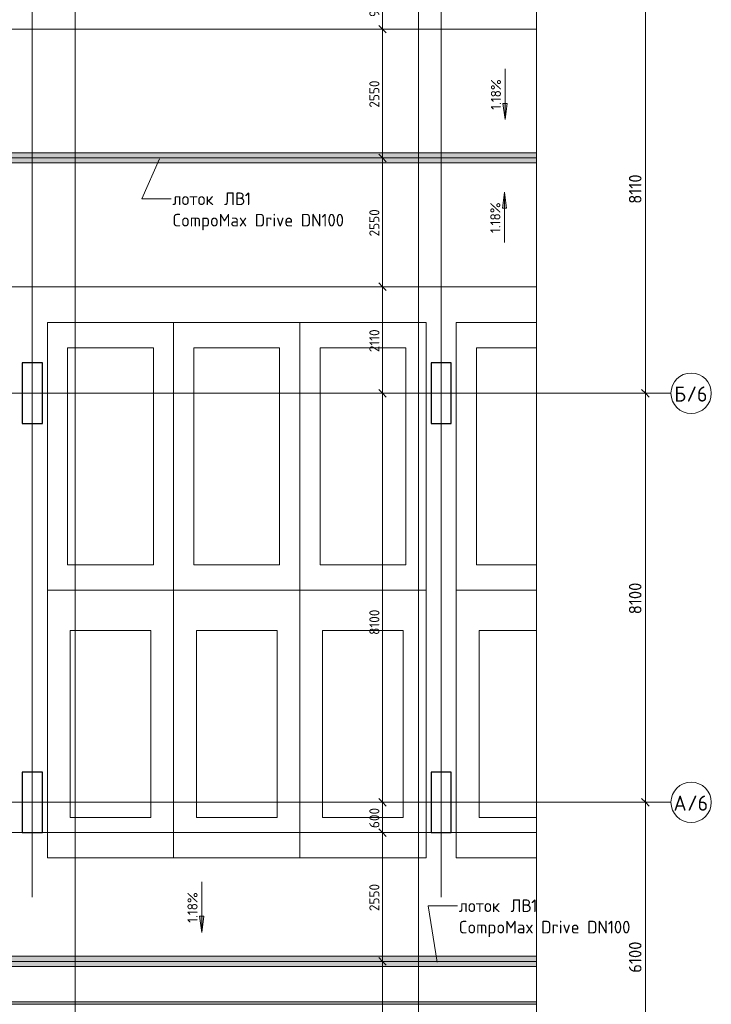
# Model space of a CAD drawing. Header units: millimetres. Extents: x 25887 to 100685, y -10965 to 131188.
# Tile 48 of 49: x 78650 to 92352, y 101400 to 120898. Entities that reach past the tile are written whole.
import ezdxf

# ---------------------------------------------------------------- set-up
doc = ezdxf.new("R2010")
doc.units = ezdxf.units.MM
doc.linetypes.add('4_ Штрихпунктир_ 10 х 2 мм', pattern=[14, 10, -2, 0, -2])
doc.linetypes.add('4_ Штрихпунктир_ 15 х 2 мм', pattern=[19, 15, -2, 0, -2])
for name, color, linetype, lineweight in [('A-ANNO-DIMS', 7, 'Continuous', 5), ('A-ANNO-DIMS-100', 7, 'Continuous', 5), ('A-DETL', 7, 'Continuous', 25), ('A-DETL-GENF', 7, 'Continuous', 13), ('A-DETL-MBND', 7, 'Continuous', 25), ('A-FLOR', 7, 'Continuous', 13), ('A-GENM', 7, 'Continuous', 13), ('C-PRKG', 7, 'Continuous', 13), ('G-ANNO-DIMS', 7, 'Continuous', 5), ('G-ANNO-TEXT', 7, 'Continuous', 5), ('M-EQPM', 7, 'Continuous', 13), ('S-COLS', 7, 'Continuous', 25), ('S-GRID', 7, 'Continuous', 5), ('S-GRID-IDEN', 7, 'Continuous', 5)]:
    doc.layers.add(name, color=color, linetype=linetype, lineweight=lineweight)
doc.styles.add('GOST Common_1', font='GOST_Common.ttf', dxfattribs={"height": 300})
doc.styles.add('GOST Common_2', font='GOST_Common.ttf', dxfattribs={"height": 200})
doc.styles.add('GOST Common_3', font='GOST_Common.ttf', dxfattribs={"height": 250})
doc.dimstyles.new('2_5_мм', dxfattribs={"dimscale": 304.8, "dimtxt": 251.428749, "dimasz": 0.492126, "dimexe": 0.492126, "dimexo": 0.492126, "dimgap": 0, "dimtad": 1, "dimdec": 5, "dimrnd": 1e-05, "dimdsep": 46, "dimtxsty": 'GOST Common_3', "dimblk1": 'OBLIQUE', "dimblk2": 'OBLIQUE', "dimsah": 1, "dimcen": 0.09, "dimdle": 0.492126, "dimadec": 5, "dimazin": 2, "dimtfac": 1, "dimtdec": 4, "dimtix": 1, "dimtmove": 0, "dimatfit": 3, "dimfxl": 1, "dimtvp": 1, "dimtolj": 1, "dimtzin": 0, "dimarcsym": 2})
doc.dimstyles.new('2_мм', dxfattribs={"dimscale": 304.8, "dimtxt": 201.142999, "dimasz": 0.492126, "dimexe": 0.328084, "dimexo": 0.492126, "dimgap": 0, "dimtad": 1, "dimdec": 0, "dimdsep": 46, "dimtxsty": 'GOST Common_2', "dimblk1": 'OBLIQUE', "dimblk2": 'OBLIQUE', "dimsah": 1, "dimcen": 0.09, "dimdle": 0.328084, "dimadec": 5, "dimazin": 2, "dimtfac": 1, "dimtdec": 4, "dimtix": 1, "dimtmove": 1, "dimatfit": 3, "dimfxl": 1, "dimtvp": 1, "dimtolj": 1, "dimtzin": 0, "dimarcsym": 2})
doc.dimstyles.new('2_мм_1', dxfattribs={"dimscale": 304.8, "dimtxt": 201.142999, "dimasz": 0.492126, "dimexe": 0.328084, "dimexo": 0.492126, "dimgap": 0, "dimtad": 1, "dimdec": 0, "dimdsep": 46, "dimtxsty": 'GOST Common_2', "dimblk1": 'OBLIQUE', "dimblk2": 'OBLIQUE', "dimsah": 1, "dimcen": 0.09, "dimdle": 0.328084, "dimadec": 5, "dimazin": 2, "dimtfac": 1, "dimtdec": 4, "dimtix": 1, "dimtmove": 0, "dimatfit": 3, "dimfxl": 1, "dimtvp": 1, "dimtolj": 1, "dimtzin": 0, "dimarcsym": 2})

# ---------------------------------------------------------------- blocks, each defined once
blk = doc.blocks.new('АР_Машиноместо - 5300x2500_С-V19--02_Подвал_МП_часть Б')
at = {"layer": 'C-PRKG'}
for p, q in [((2500, 5300), (910, 5300)), ((2500, 0), (2500, 5300)), ((910, 4800), (2100, 4800)), ((2100, 500), (2100, 4800)), ((910, 500), (2100, 500)), ((2500, 0), (910, 0))]:
    blk.add_line(p, q, dxfattribs=at)
blk = doc.blocks.new('АР_Машиноместо - 4900x2400_М__5300х2500_-V20--02_Подвал_МП_часть Б')
at = {"layer": 'C-PRKG'}
for p, q in [((2500, 0), (910, 0)), ((2500, 0), (2500, -5300)), ((910, -800), (2050, -800)), ((2050, -800), (2050, -4500)), ((910, -4500), (2050, -4500)), ((2500, -5300), (910, -5300))]:
    blk.add_line(p, q, dxfattribs=at)
blk = doc.blocks.new('АР_Машиноместо - 5300x2500_С-V21--02_Подвал_МП_часть Б')
at = {"layer": 'C-PRKG'}
for p, q in [((2500, 5300), (0, 5300)), ((0, 0), (0, 5300)), ((2500, 0), (2500, 5300)), ((400, 4800), (2100, 4800)), ((400, 500), (400, 4800)), ((2100, 500), (2100, 4800)), ((400, 500), (2100, 500)), ((2500, 0), (0, 0))]:
    blk.add_line(p, q, dxfattribs=at)
blk = doc.blocks.new('АР_Машиноместо - 4900x2400_М__5300х2500_-V22--02_Подвал_МП_часть Б')
at = {"layer": 'C-PRKG'}
for p, q in [((2500, 0), (0, 0)), ((0, 0), (0, -5300)), ((2500, 0), (2500, -5300)), ((450, -800), (450, -4500)), ((450, -800), (2050, -800)), ((2050, -800), (2050, -4500)), ((450, -4500), (2050, -4500)), ((2500, -5300), (0, -5300))]:
    blk.add_line(p, q, dxfattribs=at)
blk = doc.blocks.new('АР_Машиноместо - 5300x2500_С-V23--02_Подвал_МП_часть Б')
at = {"layer": 'C-PRKG'}
for p, q in [((2500, 0), (0, 0)), ((0, 0), (0, -5300)), ((2500, 0), (2500, -5300)), ((400, -500), (400, -4800)), ((400, -500), (2100, -500)), ((2100, -500), (2100, -4800)), ((400, -4800), (2100, -4800)), ((2500, -5300), (0, -5300))]:
    blk.add_line(p, q, dxfattribs=at)
blk = doc.blocks.new('АР_Машиноместо - 4900x2400_М__5300х2500_-3113489--02_Подвал_МП_часть Б')
at = {"layer": 'C-PRKG'}
for p, q in [((2500, 5300), (0, 5300)), ((0, 0), (0, 5300)), ((2500, 0), (2500, 5300)), ((450, 4500), (2050, 4500)), ((450, 800), (450, 4500)), ((2050, 800), (2050, 4500)), ((450, 800), (2050, 800)), ((2500, 0), (0, 0))]:
    blk.add_line(p, q, dxfattribs=at)
blk = doc.blocks.new('АР_Лоток - 200х100h_ЛВ1-7189167--02_Подвал_МП_часть Б')
at = {"layer": 'M-EQPM', "true_color": 0xdddddd}
blk.add_hatch(color=254, dxfattribs=at).paths.add_polyline_path([(20940, -100), (20940, 100), (0, 100), (0, -100), (7193.96384, -100)])
at = {"layer": 'M-EQPM'}
blk.add_line((200, 100), (0, 100), dxfattribs=at)
blk = doc.blocks.new('АР_Лоток - 200х100h_ЛВ1-7189169--02_Подвал_МП_часть Б')
at = {"layer": 'M-EQPM', "true_color": 0xdddddd}
blk.add_hatch(color=254, dxfattribs=at).paths.add_polyline_path([(20940, -100), (20940, 100), (0, 100), (0, -100), (14844, -100)])
at = {"layer": 'M-EQPM'}
blk.add_line((0, -100), (200, -100), dxfattribs=at)
blk = doc.blocks.new('АР-Заполнение деф_ шва - Д_ш_-4426293--02_Подвал_МП_часть Б')
at = {"layer": 'A-DETL-MBND', "lineweight": 13, "true_color": 0x808080}
for points in [[(75144, 101400), (88890, 101400), (88890, 101450), (67200, 101450), (67200, 101400), (67494, 101400)], [(88890, 101400), (88890, 101400), (75144, 101400)]]:
    blk.add_hatch(color=8, dxfattribs=at).paths.add_polyline_path(points)
at = {"layer": 'A-DETL-MBND', "lineweight": 13}
for p, q in [((88890, 101450), (67200, 101450)), ((67200, 101450), (67200, 101400)), ((67200, 101400), (88890, 101400)), ((88890, 101400), (67200, 101400)), ((67200, 101400), (67200, 101400))]:
    blk.add_line(p, q, dxfattribs=at)
blk = doc.blocks.new('Линия разрыва - М 1_100-6409734--02_Подвал_МП_часть Б')
at = {"layer": 'A-DETL-GENF', "lineweight": 5}
blk.add_line((-50, 0), (35300, 0), dxfattribs=at)
blk = doc.blocks.new('Ось сетки - 8_0 мм-31302--02_Подвал_МП_часть Б')
at = {"layer": 'S-GRID-IDEN'}
blk.add_circle((0, 0), 4, dxfattribs=at)
blk = doc.blocks.new('DIMBLOCK16--02_Подвал_МП_часть Б')
at = {"layer": 'A-ANNO-DIMS-100'}
for p, q in [((85882, 102250), (85738, 102250)), ((85838, 99700), (85838, 102250)), ((85838, 102250), (85882, 102250)), ((85882, 99700), (85738, 99700)), ((85838, 99700), (85882, 99700))]:
    blk.add_line(p, q, dxfattribs=at)
at = {"layer": 'A-ANNO-DIMS-100', "lineweight": 25}
for p, q in [((85838, 102250), (85763, 102325)), ((85838, 102250), (85913, 102175)), ((85838, 99700), (85763, 99775)), ((85838, 99700), (85913, 99625))]:
    blk.add_line(p, q, dxfattribs=at)
at = {"layer": 'A-ANNO-DIMS-100', "color": 0, "insert": (85577, 100695), "char_height": 200, "width": 670.93, "attachment_point": 1, "rotation": 90, "line_spacing_factor": 1.022761, "style": 'GOST Common_2'}
blk.add_mtext('2550', dxfattribs=at)
blk = doc.blocks.new('_Oblique')
at = {"color": 0, "linetype": 'ByBlock', "lineweight": -2}
blk.add_line((-0.5, -0.5), (0.5, 0.5), dxfattribs=at)
blk = doc.blocks.new('DIMBLOCK17--02_Подвал_МП_часть Б')
at = {"layer": 'A-ANNO-DIMS-100'}
for p, q in [((78850, 104800), (85938, 104800)), ((85838, 104800), (78850, 104800)), ((85838, 102250), (85838, 104800)), ((85882, 102250), (85738, 102250)), ((85838, 102250), (85882, 102250))]:
    blk.add_line(p, q, dxfattribs=at)
at = {"layer": 'A-ANNO-DIMS-100', "lineweight": 25}
for p, q in [((85838, 104800), (85763, 104875)), ((85838, 104800), (85913, 104725)), ((85838, 102250), (85763, 102325)), ((85838, 102250), (85913, 102175))]:
    blk.add_line(p, q, dxfattribs=at)
at = {"layer": 'A-ANNO-DIMS-100', "color": 0, "insert": (85577, 103245), "char_height": 200, "width": 670.93, "attachment_point": 1, "rotation": 90, "line_spacing_factor": 1.022761, "style": 'GOST Common_2'}
blk.add_mtext('2550', dxfattribs=at)
blk = doc.blocks.new('DIMBLOCK18--02_Подвал_МП_часть Б')
at = {"layer": 'A-ANNO-DIMS-100'}
for p, q in [((85882, 105400), (85738, 105400)), ((85838, 104800), (85838, 105400)), ((85838, 105400), (85882, 105400)), ((78850, 104800), (85938, 104800)), ((85838, 104800), (78850, 104800))]:
    blk.add_line(p, q, dxfattribs=at)
at = {"layer": 'A-ANNO-DIMS-100', "lineweight": 25}
for p, q in [((85838, 105400), (85763, 105475)), ((85838, 105400), (85913, 105325)), ((85838, 104800), (85763, 104875)), ((85838, 104800), (85913, 104725))]:
    blk.add_line(p, q, dxfattribs=at)
at = {"layer": 'A-ANNO-DIMS-100', "color": 0, "insert": (85577, 104890), "char_height": 200, "width": 503.2, "attachment_point": 1, "rotation": 90, "line_spacing_factor": 1.022761, "style": 'GOST Common_2'}
blk.add_mtext('600', dxfattribs=at)
blk = doc.blocks.new('DIMBLOCK19--02_Подвал_МП_часть Б')
at = {"layer": 'A-ANNO-DIMS-100'}
for p, q in [((85882, 113500), (85738, 113500)), ((85838, 105400), (85838, 113500)), ((85838, 113500), (85882, 113500)), ((85838, 109336), (85838, 109450)), ((85838, 108715), (85838, 109336)), ((85882, 105400), (85738, 105400)), ((85838, 105400), (85882, 105400))]:
    blk.add_line(p, q, dxfattribs=at)
at = {"layer": 'A-ANNO-DIMS-100', "lineweight": 25}
for p, q in [((85838, 113500), (85763, 113575)), ((85838, 113500), (85913, 113425)), ((85838, 105400), (85763, 105475)), ((85838, 105400), (85913, 105325))]:
    blk.add_line(p, q, dxfattribs=at)
at = {"layer": 'A-ANNO-DIMS-100', "color": 0, "insert": (85577, 108715), "char_height": 200, "width": 625.93, "attachment_point": 1, "rotation": 90, "line_spacing_factor": 1.022761, "style": 'GOST Common_2'}
blk.add_mtext('8100', dxfattribs=at)
blk = doc.blocks.new('DIMBLOCK20--02_Подвал_МП_часть Б')
at = {"layer": 'A-ANNO-DIMS-100', "lineweight": 25}
for p, q in [((85838, 115610), (85763, 115685)), ((85838, 115610), (85913, 115535)), ((85838, 113500), (85763, 113575)), ((85838, 113500), (85913, 113425))]:
    blk.add_line(p, q, dxfattribs=at)
at = {"layer": 'A-ANNO-DIMS-100'}
for p, q in [((85882, 115610), (85738, 115610)), ((85838, 113500), (85838, 115610)), ((85838, 115610), (85882, 115610)), ((85882, 113500), (85738, 113500)), ((85838, 113500), (85882, 113500))]:
    blk.add_line(p, q, dxfattribs=at)
at = {"layer": 'A-ANNO-DIMS-100', "color": 0, "insert": (85577, 114313), "char_height": 200, "width": 580.93, "attachment_point": 1, "rotation": 90, "line_spacing_factor": 1.022761, "style": 'GOST Common_2'}
blk.add_mtext('2110', dxfattribs=at)
blk = doc.blocks.new('DIMBLOCK21--02_Подвал_МП_часть Б')
at = {"layer": 'A-ANNO-DIMS-100'}
for p, q in [((85882, 118160), (85738, 118160)), ((85838, 115610), (85838, 118160)), ((85838, 118160), (85882, 118160)), ((85882, 115610), (85738, 115610)), ((85838, 115610), (85882, 115610))]:
    blk.add_line(p, q, dxfattribs=at)
at = {"layer": 'A-ANNO-DIMS-100', "lineweight": 25}
for p, q in [((85838, 118160), (85763, 118235)), ((85838, 118160), (85913, 118085)), ((85838, 115610), (85763, 115685)), ((85838, 115610), (85913, 115535))]:
    blk.add_line(p, q, dxfattribs=at)
at = {"layer": 'A-ANNO-DIMS-100', "color": 0, "insert": (85577, 116605), "char_height": 200, "width": 670.93, "attachment_point": 1, "rotation": 90, "line_spacing_factor": 1.022761, "style": 'GOST Common_2'}
blk.add_mtext('2550', dxfattribs=at)
blk = doc.blocks.new('DIMBLOCK22--02_Подвал_МП_часть Б')
at = {"layer": 'A-ANNO-DIMS-100'}
for p, q in [((85882, 120710), (85738, 120710)), ((85838, 118160), (85838, 120710)), ((85838, 120710), (85882, 120710)), ((85882, 118160), (85738, 118160)), ((85838, 118160), (85882, 118160))]:
    blk.add_line(p, q, dxfattribs=at)
at = {"layer": 'A-ANNO-DIMS-100', "lineweight": 25}
for p, q in [((85838, 120710), (85763, 120785)), ((85838, 120710), (85913, 120635)), ((85838, 118160), (85763, 118235)), ((85838, 118160), (85913, 118085))]:
    blk.add_line(p, q, dxfattribs=at)
at = {"layer": 'A-ANNO-DIMS-100', "color": 0, "insert": (85577, 119155), "char_height": 200, "width": 670.93, "attachment_point": 1, "rotation": 90, "line_spacing_factor": 1.022761, "style": 'GOST Common_2'}
blk.add_mtext('2550', dxfattribs=at)
blk = doc.blocks.new('DIMBLOCK23--02_Подвал_МП_часть Б')
at = {"layer": 'A-ANNO-DIMS-100', "lineweight": 25}
for p, q in [((85838, 121610), (85763, 121685)), ((85838, 121610), (85913, 121535)), ((85838, 120710), (85763, 120785)), ((85838, 120710), (85913, 120635))]:
    blk.add_line(p, q, dxfattribs=at)
at = {"layer": 'A-ANNO-DIMS-100'}
for p, q in [((85838, 120710), (85838, 121710)), ((85882, 121610), (85738, 121610)), ((85838, 121610), (85882, 121610)), ((85882, 120710), (85738, 120710)), ((85838, 120710), (85882, 120710))]:
    blk.add_line(p, q, dxfattribs=at)
at = {"layer": 'A-ANNO-DIMS-100', "color": 0, "insert": (85577, 120950), "char_height": 200, "width": 503.2, "attachment_point": 1, "rotation": 90, "line_spacing_factor": 1.022761, "style": 'GOST Common_2'}
blk.add_mtext('900', dxfattribs=at)
blk = doc.blocks.new('DIMBLOCK103--02_Подвал_МП_часть Б')
at = {"layer": 'A-ANNO-DIMS-100'}
for p, q in [((91089, 105400), (90896, 105400)), ((91046, 99300), (91046, 105400)), ((91046, 105400), (91089, 105400)), ((91089, 99300), (90896, 99300)), ((91046, 99300), (91089, 99300))]:
    blk.add_line(p, q, dxfattribs=at)
at = {"layer": 'A-ANNO-DIMS-100', "lineweight": 25}
for p, q in [((91046, 105400), (90971, 105475)), ((91046, 105400), (91121, 105325)), ((91046, 99300), (90971, 99375)), ((91046, 99300), (91121, 99225))]:
    blk.add_line(p, q, dxfattribs=at)
at = {"layer": 'A-ANNO-DIMS-100', "color": 0, "insert": (90719, 102024), "char_height": 250, "width": 782.41, "attachment_point": 1, "rotation": 90, "line_spacing_factor": 1.022761, "style": 'GOST Common_3'}
blk.add_mtext('6100', dxfattribs=at)
blk = doc.blocks.new('DIMBLOCK104--02_Подвал_МП_часть Б')
at = {"layer": 'A-ANNO-DIMS-100'}
for p, q in [((91089, 113500), (90896, 113500)), ((91046, 105400), (91046, 113500)), ((91046, 113500), (91089, 113500)), ((91089, 105400), (90896, 105400)), ((91046, 105400), (91089, 105400))]:
    blk.add_line(p, q, dxfattribs=at)
at = {"layer": 'A-ANNO-DIMS-100', "lineweight": 25}
for p, q in [((91046, 113500), (90971, 113575)), ((91046, 113500), (91121, 113425)), ((91046, 105400), (90971, 105475)), ((91046, 105400), (91121, 105325))]:
    blk.add_line(p, q, dxfattribs=at)
at = {"layer": 'A-ANNO-DIMS-100', "color": 0, "insert": (90719, 109124), "char_height": 250, "width": 782.41, "attachment_point": 1, "rotation": 90, "line_spacing_factor": 1.022761, "style": 'GOST Common_3'}
blk.add_mtext('8100', dxfattribs=at)
blk = doc.blocks.new('DIMBLOCK105--02_Подвал_МП_часть Б')
at = {"layer": 'A-ANNO-DIMS-100', "lineweight": 25}
for p, q in [((91046, 121610), (90971, 121685)), ((91046, 121610), (91121, 121535)), ((91046, 113500), (90971, 113575)), ((91046, 113500), (91121, 113425))]:
    blk.add_line(p, q, dxfattribs=at)
at = {"layer": 'A-ANNO-DIMS-100'}
for p, q in [((91089, 121610), (90896, 121610)), ((91046, 113500), (91046, 121610)), ((91046, 121610), (91089, 121610)), ((91089, 113500), (90896, 113500)), ((91046, 113500), (91089, 113500))]:
    blk.add_line(p, q, dxfattribs=at)
at = {"layer": 'A-ANNO-DIMS-100', "color": 0, "insert": (90719, 117252), "char_height": 250, "width": 726.16, "attachment_point": 1, "rotation": 90, "line_spacing_factor": 1.022761, "style": 'GOST Common_3'}
blk.add_mtext('8110', dxfattribs=at)

msp = doc.modelspace()

# ---------------------------------------------------------------- hatches: boundary and pattern name
at = {"layer": 'G-ANNO-DIMS'}
for points in [[(88265.74331, 118922.721139), (88307.542978, 119240.221139), (88223.943642, 119240.221139)], [(88254.284456, 117485.064791), (88212.484788, 117167.564791), (88296.084124, 117167.564791)], [(82255.27977, 102824.685803), (82297.079438, 103142.185803), (82213.480102, 103142.185803)]]:
    msp.add_hatch(color=256, dxfattribs=at).paths.add_polyline_path(points)

# ---------------------------------------------------------------- linework, layer by layer
at = {"layer": 'A-DETL', "linetype": '4_ Штрихпунктир_ 15 х 2 мм', "lineweight": 5}
for p, q in [((88890, 118160), (67690, 118160)), ((88890, 102250), (67690, 102250))]:
    msp.add_line(p, q, dxfattribs=at)
at = {"layer": 'A-FLOR'}
for p, q in [((67250, 120710), (88890, 120710)), ((67950, 118260), (88890, 118260)), ((88890, 118060), (68150, 118060)), ((88890, 115610), (70600, 115610)), ((71000, 104800), (78700, 104800)), ((79100, 104800), (86800, 104800)), ((87200, 104800), (88890, 104800)), ((68150, 102350), (88890, 102350)), ((88890, 102150), (67950, 102150))]:
    msp.add_line(p, q, dxfattribs=at)
at = {"layer": 'G-ANNO-DIMS'}
for p, q in [((88265.74331, 119922.721139), (88265.74331, 118922.721139)), ((88307.542978, 119240.221139), (88223.943642, 119240.221139)), ((88223.943642, 119240.221139), (88265.74331, 118922.721139)), ((88265.74331, 118922.721139), (88307.542978, 119240.221139)), ((88254.284456, 117485.064791), (88212.484788, 117167.564791)), ((88296.084124, 117167.564791), (88254.284456, 117485.064791)), ((88254.284456, 116485.064791), (88254.284456, 117485.064791)), ((88212.484788, 117167.564791), (88296.084124, 117167.564791)), ((82255.27977, 103824.685803), (82255.27977, 102824.685803)), ((82297.079438, 103142.185803), (82213.480102, 103142.185803)), ((82213.480102, 103142.185803), (82255.27977, 102824.685803)), ((82255.27977, 102824.685803), (82297.079438, 103142.185803))]:
    msp.add_line(p, q, dxfattribs=at)
at = {"layer": 'G-ANNO-TEXT'}
for p, q in [((81422.986142, 118139.56567), (81069.326735, 117351.331662)), ((81069.326735, 117351.331662), (81650.665117, 117351.331662)), ((86742.801313, 103352.046675), (87324.139694, 103352.046675)), ((86922.483071, 102235.404857), (86742.801313, 103352.046675))]:
    msp.add_line(p, q, dxfattribs=at)
at = {"layer": 'S-COLS'}
for p, q in [((79100, 114100), (78700, 114100)), ((78700, 114100), (78700, 112900)), ((79100, 112900), (79100, 114100)), ((87200, 114100), (86800, 114100)), ((86800, 114100), (86800, 112900)), ((87200, 112900), (87200, 114100)), ((78700, 112900), (79100, 112900)), ((86800, 112900), (87200, 112900)), ((79100, 106000), (78700, 106000)), ((78700, 106000), (78700, 104800)), ((79100, 104800), (79100, 106000)), ((87200, 106000), (86800, 106000)), ((86800, 106000), (86800, 104800)), ((87200, 104800), (87200, 106000)), ((78700, 104800), (79100, 104800)), ((86800, 104800), (87200, 104800))]:
    msp.add_line(p, q, dxfattribs=at)
at = {"layer": 'S-GRID', "linetype": '4_ Штрихпунктир_ 10 х 2 мм'}
for p, q in [((79750, 80104.964717), (79750, 130172)), ((86550, 80104.964717), (86550, 130172)), ((78900, 103519.533888), (78900, 128910)), ((87000, 103519.533888), (87000, 128910)), ((91551.922019, 113500), (65971.051649, 113500)), ((91551.922019, 105400), (65971.051649, 105400))]:
    msp.add_line(p, q, dxfattribs=at)

# ---------------------------------------------------------------- block references
at = {"layer": 'A-DETL-GENF', "rotation": 269.9999999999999}
msp.add_blockref('Линия разрыва - М 1_100-6409734--02_Подвал_МП_часть Б', (88890, 127610), dxfattribs=at)
at = {"layer": 'A-GENM'}
msp.add_blockref('АР-Заполнение деф_ шва - Д_ш_-4426293--02_Подвал_МП_часть Б', (0, 0), dxfattribs=at)
at = {"layer": 'C-PRKG'}
for name, p in [('АР_Машиноместо - 5300x2500_С-V23--02_Подвал_МП_часть Б', (79200, 114900)), ('АР_Машиноместо - 5300x2500_С-V23--02_Подвал_МП_часть Б', (84200, 114900)), ('АР_Машиноместо - 4900x2400_М__5300х2500_-3113489--02_Подвал_МП_часть Б', (79200, 104300)), ('АР_Машиноместо - 4900x2400_М__5300х2500_-3113489--02_Подвал_МП_часть Б', (84200, 104300))]:
    msp.add_blockref(name, p, dxfattribs=at)
at = {"layer": 'C-PRKG', "rotation": 180}
for name, p in [('АР_Машиноместо - 5300x2500_С-V21--02_Подвал_МП_часть Б', (84200, 114900)), ('АР_Машиноместо - 5300x2500_С-V19--02_Подвал_МП_часть Б', (89800, 114900)), ('АР_Машиноместо - 4900x2400_М__5300х2500_-V22--02_Подвал_МП_часть Б', (84200, 104300)), ('АР_Машиноместо - 4900x2400_М__5300х2500_-V20--02_Подвал_МП_часть Б', (89800, 104300))]:
    msp.add_blockref(name, p, dxfattribs=at)
at = {"layer": 'M-EQPM'}
for name, p in [('АР_Лоток - 200х100h_ЛВ1-7189169--02_Подвал_МП_часть Б', (67950, 118160)), ('АР_Лоток - 200х100h_ЛВ1-7189167--02_Подвал_МП_часть Б', (67950, 102250))]:
    msp.add_blockref(name, p, dxfattribs=at)
at = {"layer": 'S-GRID-IDEN', "xscale": 99.99999999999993, "yscale": 99.99999999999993, "zscale": 99.99999999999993, "rotation": 89.9999999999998}
for p in [(91951.922019, 113500), (91951.922019, 105400)]:
    msp.add_blockref('Ось сетки - 8_0 мм-31302--02_Подвал_МП_часть Б', p, dxfattribs=at)

# ---------------------------------------------------------------- texts
at = {"layer": 'G-ANNO-DIMS', "char_height": 200, "width": 745.80863138, "attachment_point": 1, "rotation": 90, "line_spacing_factor": 1.022761, "style": 'GOST Common_2'}
for insert in [(87984.37765, 119111.967543), (87972.918795, 116674.311194), (81973.914109, 103013.932206)]:
    msp.add_mtext('1.18%', dxfattribs=dict(at, insert=insert))
at = {"layer": 'G-ANNO-TEXT', "char_height": 250, "attachment_point": 1, "style": 'GOST Common_3'}
for s, insert, width in [('лоток', (81675.665117, 117476.331662), 1138.39625), ('\\fGOST Common|b0|i0|c204|p34|; ', (82614.93595, 117476.331662), 104.219375), ('ЛВ', (82700.925534, 117476.331662), 497.04625), ('1 ', (83111.0297, 117476.331662), 256.54), ('CompoMax Drive DN100', (81675.665117, 117052.998329), 4064.555625), ('лоток', (87349.139694, 103477.046675), 1138.39625), ('\\fGOST Common|b0|i0|c204|p34|; ', (88288.410528, 103477.046675), 104.219375), ('ЛВ', (88374.400111, 103477.046675), 497.04625), ('1 ', (88784.504278, 103477.046675), 256.54), ('CompoMax Drive DN100', (87349.139694, 103053.713342), 4064.555625)]:
    msp.add_mtext(s, dxfattribs=dict(at, insert=insert, width=width))
at = {"layer": 'S-GRID-IDEN', "char_height": 300, "attachment_point": 1, "style": 'GOST Common_1'}
for s, insert, width in [('\\fGOST Common|b0|i0|c204|p34|;Б', (91617.001537, 113634.544597), 296.624375), ('/6', (91861.74112, 113634.544597), 513.08), ('\\fGOST Common|b0|i0|c204|p34|;А', (91604.001537, 105534.544597), 328.691875), ('/6', (91875.199453, 105534.544597), 513.08)]:
    msp.add_mtext(s, dxfattribs=dict(at, insert=insert, width=width))

# ---------------------------------------------------------------- dimensions: what is measured, and where the dimension line sits
at = {"layer": 'A-ANNO-DIMS'}
for base, p1, p2, dimstyle, override, picture, middle in [((85837.929633, 121610), (85731.863616, 120710), (85731.863616, 121610), '2_мм_1', {"dimpost": '<>', "dimfxl": 900}, 'DIMBLOCK23--02_Подвал_МП_часть Б', (85737.929633, 121160)), ((91045.5541516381, 121610.0000000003), (90939.48813446, 113500.0000000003), (90939.4881344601, 121610.0000000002), '2_5_мм', {"dimpost": '<>', "dimfxl": 8110}, 'DIMBLOCK105--02_Подвал_МП_часть Б', (90920.5541516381, 117555.0000000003)), ((85837.929633, 120710), (85731.863616, 118160), (85731.863616, 120710), '2_мм_1', {"dimpost": '<>', "dimfxl": 2550}, 'DIMBLOCK22--02_Подвал_МП_часть Б', (85737.929633, 119435)), ((85837.929633, 118160), (85731.863616, 115610), (85731.863616, 118160), '2_мм_1', {"dimpost": '<>', "dimfxl": 2550}, 'DIMBLOCK21--02_Подвал_МП_часть Б', (85737.929633, 116885)), ((85837.929633, 115610), (85731.863616, 113500), (85731.863616, 115610), '2_мм_1', {"dimpost": '<>', "dimfxl": 2110}, 'DIMBLOCK20--02_Подвал_МП_часть Б', (85737.929633, 114555)), ((91045.554151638, 113500.0000000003), (90939.48813446, 105400.0000000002), (90939.48813446, 113500.0000000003), '2_5_мм', {"dimpost": '<>', "dimfxl": 8100}, 'DIMBLOCK104--02_Подвал_МП_часть Б', (90920.5541516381, 109450.0000000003)), ((85837.929633, 105400), (78700, 104800), (85731.863616, 105400), '2_мм_1', {"dimpost": '<>', "dimfxl": 7057.41496}, 'DIMBLOCK18--02_Подвал_МП_часть Б', (85737.929633, 105100)), ((91045.554151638, 105400.0000000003), (90939.48813446, 99300.0000000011), (90939.48813446, 105400.0000000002), '2_5_мм', {"dimpost": '<>', "dimfxl": 6100}, 'DIMBLOCK103--02_Подвал_МП_часть Б', (90920.554151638, 102350.0000000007)), ((85837.929633, 104800), (85731.863616, 102250), (78700, 104800), '2_мм_1', {"dimpost": '<>', "dimfxl": 7479.946919}, 'DIMBLOCK17--02_Подвал_МП_часть Б', (85737.929633, 103525)), ((85837.929633, 102250), (85731.863616, 99700), (85731.863616, 102250), '2_мм_1', {"dimpost": '<>', "dimfxl": 2550}, 'DIMBLOCK16--02_Подвал_МП_часть Б', (85737.929633, 100975))]:
    dim = msp.add_linear_dim(base=base, p1=p1, p2=p2, angle=90, dimstyle=dimstyle, override=override, dxfattribs=at)
    dim.commit()
    dim.dimension.update_dxf_attribs({"geometry": picture, "text_midpoint": middle})
dim = msp.add_linear_dim(base=(85837.929633, 113500), p1=(85731.863616, 105400), p2=(85731.863616, 113500), angle=90, dimstyle='2_мм', override={"dimpost": '<>', "dimfxl": 8100}, dxfattribs=at)
dim.commit()
dim.dimension.update_dxf_attribs({"geometry": 'DIMBLOCK19--02_Подвал_МП_часть Б', "text_midpoint": (85709.897306, 109027.778185), "dimtype": 160, "text_rotation": 90})

doc.saveas('drawing.dxf')
